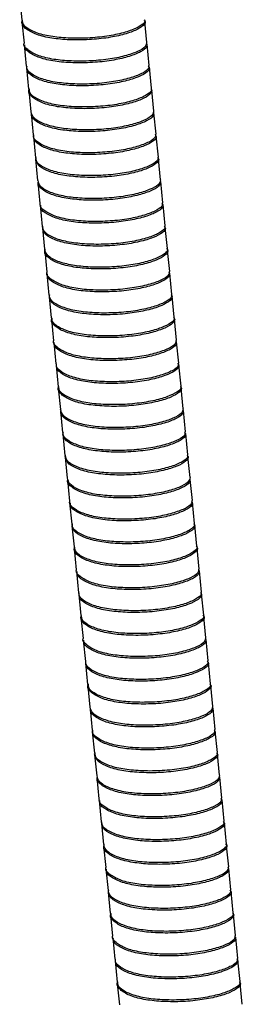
# Model space of a CAD drawing. Header units: millimetres. Extents: x -210 to 149, y -57 to 417.
# Tile 2 of 4: x -23 to 1, y 55 to 165. Entities that reach past the tile are written whole.
import ezdxf

# ---------------------------------------------------------------- set-up
doc = ezdxf.new("R2010")
doc.units = ezdxf.units.MM

msp = doc.modelspace()

# ---------------------------------------------------------------- linework, layer by layer
at = {"color": 7, "linetype": 'Continuous', "lineweight": 25}
for p, q in [((-23.45, 167.19), (-23.21, 164.82)), ((-23.2, 164.63), (-22.96, 162.25)), ((-9.2, 162.33), (-9.44, 164.7)), ((-22.94, 162.06), (-22.71, 159.69)), ((-8.95, 159.76), (-9.18, 162.14)), ((-22.69, 159.5), (-22.45, 157.12)), ((-8.69, 157.2), (-8.93, 159.57)), ((-22.43, 156.94), (-22.2, 154.56)), ((-8.44, 154.63), (-8.67, 157.01)), ((-22.18, 154.37), (-21.94, 152)), ((-8.18, 152.07), (-8.42, 154.45)), ((-21.92, 151.81), (-21.69, 149.43)), ((-7.93, 149.51), (-8.16, 151.88)), ((-21.67, 149.25), (-21.44, 146.87)), ((-21.56, 149.08), (-21.66, 149.33)), ((-7.68, 146.94), (-7.91, 149.31)), ((-21.42, 146.68), (-21.18, 144.31)), ((-7.42, 144.38), (-7.66, 146.75)), ((-21.16, 144.11), (-20.93, 141.74)), ((-7.17, 141.81), (-7.4, 144.19)), ((-20.91, 141.55), (-20.67, 139.18)), ((-20.83, 141.49), (-20.89, 141.68)), ((-6.91, 139.25), (-7.15, 141.62)), ((-20.65, 138.99), (-20.42, 136.62)), ((-6.66, 136.69), (-6.89, 139.06)), ((-20.4, 136.42), (-20.17, 134.05)), ((-6.41, 134.12), (-6.64, 136.5)), ((-20.15, 133.86), (-19.91, 131.49)), ((-6.15, 131.56), (-6.39, 133.93)), ((-19.89, 131.3), (-19.66, 128.92)), ((-5.9, 129), (-6.13, 131.37)), ((-19.64, 128.73), (-19.4, 126.36)), ((-5.64, 126.43), (-5.88, 128.81)), ((-19.38, 126.17), (-19.15, 123.79)), ((-5.39, 123.87), (-5.62, 126.24)), ((-19.13, 123.61), (-18.9, 121.23)), ((-5.14, 121.3), (-5.37, 123.68)), ((-18.88, 121.04), (-18.64, 118.67)), ((-4.88, 118.74), (-5.12, 121.12)), ((-18.62, 118.48), (-18.39, 116.1)), ((-4.63, 116.18), (-4.86, 118.55)), ((-18.37, 115.92), (-18.13, 113.54)), ((-18.26, 115.75), (-18.36, 116)), ((-4.37, 113.61), (-4.61, 115.98)), ((-18.11, 113.35), (-17.88, 110.98)), ((-4.12, 111.05), (-4.35, 113.42)), ((-17.86, 110.78), (-17.62, 108.41)), ((-3.87, 108.48), (-4.1, 110.86)), ((-17.61, 108.22), (-17.37, 105.85)), ((-17.53, 108.16), (-17.59, 108.35)), ((-3.61, 105.92), (-3.85, 108.29)), ((-17.35, 105.66), (-17.12, 103.29)), ((-3.36, 103.36), (-3.59, 105.73)), ((-17.1, 103.09), (-16.86, 100.72)), ((-3.1, 100.79), (-3.34, 103.17)), ((-16.84, 100.53), (-16.61, 98.16)), ((-2.85, 98.23), (-3.08, 100.6)), ((-16.59, 97.97), (-16.36, 95.59)), ((-2.6, 95.66), (-2.83, 98.04)), ((-16.34, 95.4), (-16.1, 93.03)), ((-2.34, 93.1), (-2.58, 95.48)), ((-16.08, 92.84), (-15.85, 90.46)), ((-2.09, 90.54), (-2.32, 92.91)), ((-15.83, 90.28), (-15.59, 87.9)), ((-1.83, 87.97), (-2.07, 90.35)), ((-15.57, 87.71), (-15.34, 85.34)), ((-1.58, 85.41), (-1.81, 87.79)), ((-15.32, 85.15), (-15.08, 82.77)), ((-1.32, 82.85), (-1.56, 85.22)), ((-15.07, 82.59), (-14.83, 80.21)), ((-14.96, 82.42), (-15.06, 82.67)), ((-1.07, 80.28), (-1.31, 82.65)), ((-14.81, 80.02), (-14.58, 77.65)), ((-0.82, 77.72), (-1.05, 80.09)), ((-14.56, 77.45), (-14.32, 75.08)), ((-0.56, 75.15), (-0.8, 77.53)), ((-14.22, 74.83), (-14.29, 75.02)), ((-14.3, 74.89), (-14.07, 72.52)), ((-0.31, 72.59), (-0.54, 74.96)), ((-14.05, 72.33), (-13.81, 69.96)), ((-0.05, 70.03), (-0.29, 72.4)), ((-13.8, 69.76), (-13.56, 67.39)), ((0.2, 67.46), (-0.04, 69.84)), ((0.45, 64.9), (0.22, 67.27)), ((-13.54, 67.2), (-13.31, 64.83)), ((-13.29, 64.64), (-13.05, 62.26)), ((0.71, 62.33), (0.47, 64.71)), ((-13.03, 62.07), (-12.8, 59.7)), ((0.96, 59.77), (0.73, 62.15)), ((1.22, 57.21), (0.98, 59.58)), ((-12.78, 59.51), (-12.54, 57.13)), ((-12.53, 56.95), (-12.29, 54.57)), ((1.47, 54.64), (1.23, 57.02))]:
    msp.add_line(p, q, dxfattribs=at)
for points, knots in [([(-9.54, 164.87), (-9.51, 164.84), (-9.3, 164.66), (-9.56, 164.23), (-10.39, 163.69), (-11.87, 163.18), (-13.77, 162.8), (-15.95, 162.6), (-18.15, 162.61), (-20.16, 162.82), (-21.81, 163.26), (-22.85, 163.89), (-23.29, 164.43), (-23.15, 164.77), (-23.12, 164.84)], [0, 0, 0, 0, 0.017889, 0.112914, 0.210638, 0.306039, 0.399711, 0.497174, 0.593726, 0.686835, 0.783636, 0.880958, 0.974389, 1, 1, 1, 1]), ([(-9.49, 164.88), (-9.48, 164.86), (-9.35, 164.67), (-9.78, 164.25), (-10.8, 163.72), (-12.44, 163.24), (-14.44, 162.91), (-16.65, 162.77), (-18.82, 162.84), (-20.74, 163.12), (-22.21, 163.63), (-23.07, 164.22), (-23.12, 164.65), (-23.14, 164.83)], [0, 0, 0, 0, 0.01455, 0.11685, 0.220391, 0.320034, 0.421042, 0.524781, 0.625922, 0.725457, 0.828959, 0.931357, 1, 1, 1, 1]), ([(-9.24, 162.32), (-9.26, 162.17), (-9.29, 161.84), (-10.18, 161.31), (-11.63, 160.81), (-13.54, 160.42), (-15.71, 160.23), (-17.92, 160.24), (-19.93, 160.45), (-21.58, 160.88), (-22.6, 161.51), (-23.05, 161.99), (-22.96, 162.25), (-22.96, 162.25)], [0, 0, 0, 0, 0.085401, 0.189079, 0.290294, 0.389674, 0.493076, 0.595512, 0.694295, 0.796994, 0.900247, 0.999371, 1, 1, 1, 1]), ([(-9.27, 162.27), (-9.23, 162.13), (-9.13, 161.82), (-9.82, 161.29), (-11.11, 160.77), (-12.9, 160.33), (-15.01, 160.08), (-17.23, 160.02), (-19.32, 160.17), (-21.11, 160.54), (-22.34, 161.12), (-22.94, 161.65), (-22.88, 161.99), (-22.87, 162.07)], [0, 0, 0, 0, 0.079528, 0.180174, 0.280013, 0.376198, 0.476122, 0.57672, 0.67332, 0.772126, 0.873068, 0.970967, 1, 1, 1, 1]), ([(-9.03, 159.76), (-9.01, 159.66), (-8.94, 159.39), (-9.59, 158.91), (-10.87, 158.39), (-12.66, 157.96), (-14.77, 157.7), (-17, 157.65), (-19.08, 157.79), (-20.87, 158.16), (-22.1, 158.74), (-22.7, 159.28), (-22.65, 159.62), (-22.63, 159.69)], [0, 0, 0, 0, 0.054197, 0.157587, 0.260149, 0.358957, 0.461606, 0.564947, 0.664182, 0.765682, 0.869377, 0.969945, 1, 1, 1, 1]), ([(-9.06, 159.73), (-9, 159.64), (-8.82, 159.38), (-9.29, 158.89), (-10.39, 158.36), (-12.05, 157.89), (-14.08, 157.57), (-16.3, 157.45), (-18.45, 157.54), (-20.35, 157.83), (-21.78, 158.35), (-22.62, 158.99), (-22.64, 159.47), (-22.65, 159.69)], [0, 0, 0, 0, 0.052565, 0.149598, 0.247415, 0.341382, 0.437293, 0.535409, 0.630691, 0.725169, 0.823172, 0.919742, 1, 1, 1, 1]), ([(-8.78, 157.15), (-8.74, 157.12), (-8.54, 156.93), (-8.84, 156.5), (-9.72, 155.95), (-11.24, 155.46), (-13.17, 155.08), (-15.36, 154.9), (-17.56, 154.93), (-19.54, 155.15), (-21.16, 155.61), (-22.15, 156.25), (-22.54, 156.79), (-22.39, 157.11), (-22.37, 157.17)], [0, 0, 0, 0, 0.0210081, 0.116543, 0.2144026, 0.3095607, 0.4036687, 0.5013793, 0.5977885, 0.691094, 0.7882498, 0.8855361, 0.9789221, 1, 1, 1, 1]), ([(-8.75, 157.19), (-8.73, 157.15), (-8.61, 156.95), (-9.07, 156.52), (-10.15, 155.99), (-11.82, 155.51), (-13.84, 155.2), (-16.06, 155.08), (-18.22, 155.16), (-20.11, 155.46), (-21.54, 155.98), (-22.34, 156.56), (-22.36, 156.98), (-22.37, 157.13)], [0, 0, 0, 0, 0.022329, 0.124925, 0.228351, 0.327705, 0.429116, 0.532858, 0.633603, 0.733497, 0.83712, 0.939226, 1, 1, 1, 1]), ([(-8.46, 154.63), (-8.49, 154.47), (-8.56, 154.12), (-9.51, 153.58), (-11, 153.08), (-12.94, 152.71), (-15.12, 152.53), (-17.32, 152.55), (-19.31, 152.78), (-20.9, 153.24), (-21.96, 153.85), (-22.11, 154.34), (-22.18, 154.57)], [0, 0, 0, 0, 0.093169, 0.196855, 0.297679, 0.39739, 0.500918, 0.603067, 0.701928, 0.804868, 0.907947, 1, 1, 1, 1]), ([(-8.49, 154.57), (-8.46, 154.42), (-8.39, 154.09), (-9.14, 153.55), (-10.47, 153.04), (-12.29, 152.62), (-14.42, 152.37), (-16.64, 152.33), (-18.71, 152.5), (-20.46, 152.88), (-21.64, 153.47), (-22.2, 153.99), (-22.13, 154.31), (-22.12, 154.37)], [0, 0, 0, 0, 0.084297, 0.185371, 0.285232, 0.381752, 0.482213, 0.582946, 0.679632, 0.779078, 0.880271, 0.978035, 1, 1, 1, 1]), ([(-8.26, 152.07), (-8.25, 151.96), (-8.2, 151.67), (-8.91, 151.18), (-10.23, 150.67), (-12.05, 150.24), (-14.18, 150), (-16.4, 149.96), (-18.47, 150.12), (-20.23, 150.51), (-21.41, 151.1), (-21.96, 151.62), (-21.9, 151.94), (-21.88, 152)], [0, 0, 0, 0, 0.062093, 0.165591, 0.267848, 0.366683, 0.469555, 0.572704, 0.671709, 0.773541, 0.877161, 0.97727, 1, 1, 1, 1]), ([(-8.3, 152.05), (-8.23, 151.94), (-8.07, 151.66), (-8.59, 151.16), (-9.74, 150.63), (-11.43, 150.17), (-13.48, 149.86), (-15.71, 149.76), (-17.85, 149.86), (-19.71, 150.18), (-21.1, 150.71), (-21.89, 151.34), (-21.87, 151.8), (-21.87, 152)], [0, 0, 0, 0, 0.061078, 0.158242, 0.255799, 0.349441, 0.445588, 0.543553, 0.638317, 0.733082, 0.831047, 0.927194, 1, 1, 1, 1]), ([(-8, 149.5), (-7.97, 149.45), (-7.86, 149.23), (-8.37, 148.78), (-9.5, 148.25), (-11.2, 147.79), (-13.25, 147.49), (-15.47, 147.39), (-17.61, 147.49), (-19.48, 147.8), (-20.86, 148.34), (-21.61, 148.91), (-21.61, 149.31), (-21.61, 149.44)], [0, 0, 0, 0, 0.030216, 0.133074, 0.236348, 0.335477, 0.437258, 0.540964, 0.641281, 0.741599, 0.845305, 0.947086, 1, 1, 1, 1]), ([(-8.02, 149.45), (-7.98, 149.4), (-7.78, 149.2), (-8.12, 148.76), (-9.06, 148.22), (-10.62, 147.73), (-12.57, 147.37), (-14.77, 147.2), (-16.95, 147.25), (-18.93, 147.49), (-20.47, 147.96), (-21.39, 148.5), (-21.5, 148.89), (-21.53, 149.02)], [0, 0, 0, 0, 0.027168, 0.129123, 0.233144, 0.333897, 0.434355, 0.538337, 0.640524, 0.739875, 0.843383, 0.946614, 1, 1, 1, 1]), ([(-7.71, 146.86), (-7.69, 146.7), (-7.66, 146.36), (-8.46, 145.82), (-9.83, 145.31), (-11.68, 144.9), (-13.82, 144.67), (-16.04, 144.65), (-18.09, 144.83), (-19.82, 145.23), (-20.94, 145.84), (-21.46, 146.34), (-21.38, 146.64), (-21.37, 146.68)], [0, 0, 0, 0, 0.088791, 0.190297, 0.290184, 0.38714, 0.488145, 0.589015, 0.685888, 0.785983, 0.887429, 0.985135, 1, 1, 1, 1]), ([(-7.68, 146.94), (-7.73, 146.76), (-7.82, 146.4), (-8.84, 145.85), (-10.38, 145.36), (-12.34, 145), (-14.53, 144.83), (-16.72, 144.87), (-18.69, 145.11), (-20.24, 145.59), (-21.23, 146.2), (-21.34, 146.67), (-21.39, 146.88)], [0, 0, 0, 0, 0.10098, 0.204649, 0.305061, 0.405178, 0.508808, 0.610648, 0.709663, 0.81282, 0.915701, 1, 1, 1, 1]), ([(-7.49, 144.38), (-7.48, 144.25), (-7.46, 143.95), (-8.23, 143.45), (-9.59, 142.94), (-11.45, 142.52), (-13.59, 142.3), (-15.81, 142.27), (-17.86, 142.45), (-19.58, 142.86), (-20.71, 143.46), (-21.22, 143.97), (-21.15, 144.27), (-21.14, 144.31)], [0, 0, 0, 0, 0.069913, 0.173494, 0.275424, 0.374362, 0.477433, 0.580366, 0.679219, 0.781361, 0.884881, 0.984585, 1, 1, 1, 1]), ([(-7.52, 144.35), (-7.46, 144.23), (-7.32, 143.94), (-7.9, 143.42), (-9.09, 142.9), (-10.82, 142.44), (-12.89, 142.16), (-15.11, 142.07), (-17.24, 142.18), (-19.08, 142.52), (-20.41, 143.07), (-21.11, 143.63), (-21.09, 144), (-21.08, 144.12)], [0, 0, 0, 0, 0.069308, 0.169073, 0.268839, 0.364623, 0.463453, 0.563751, 0.66044, 0.757952, 0.858365, 0.956521, 1, 1, 1, 1]), ([(-7.25, 141.81), (-7.22, 141.74), (-7.12, 141.51), (-7.67, 141.05), (-8.85, 140.52), (-10.58, 140.07), (-12.65, 139.78), (-14.88, 139.7), (-17, 139.81), (-18.85, 140.14), (-20.18, 140.69), (-20.87, 141.25), (-20.85, 141.63), (-20.85, 141.75)], [0, 0, 0, 0, 0.0381872, 0.1412656, 0.244344, 0.3433079, 0.4454193, 0.5490472, 0.6489466, 0.7496967, 0.8534432, 0.9548591, 1, 1, 1, 1]), ([(-7.26, 141.76), (-7.22, 141.7), (-7.03, 141.48), (-7.41, 141.03), (-8.4, 140.49), (-9.99, 140.01), (-11.97, 139.66), (-14.18, 139.51), (-16.35, 139.56), (-18.3, 139.83), (-19.8, 140.32), (-20.68, 140.86), (-20.76, 141.24), (-20.78, 141.37)], [0, 0, 0, 0, 0.034884, 0.136662, 0.24009, 0.3399, 0.440286, 0.543792, 0.645108, 0.744163, 0.847316, 0.949779, 1, 1, 1, 1]), ([(-7.01, 139.25), (-6.98, 139.23), (-6.76, 139.05), (-6.98, 138.64), (-7.76, 138.09), (-9.2, 137.58), (-11.08, 137.18), (-13.24, 136.97), (-15.45, 136.96), (-17.48, 137.16), (-19.16, 137.58), (-20.26, 138.19), (-20.73, 138.75), (-20.61, 139.11), (-20.57, 139.2)], [0, 0, 0, 0, 0.015019, 0.109208, 0.206452, 0.301764, 0.394766, 0.491641, 0.587997, 0.680679, 0.776787, 0.873803, 0.967044, 1, 1, 1, 1]), ([(-6.93, 139.25), (-6.93, 139.23), (-6.8, 139.06), (-7.19, 138.66), (-8.16, 138.12), (-9.76, 137.63), (-11.74, 137.29), (-13.94, 137.13), (-16.12, 137.19), (-18.07, 137.45), (-19.58, 137.94), (-20.5, 138.54), (-20.58, 139), (-20.62, 139.19)], [0, 0, 0, 0, 0.006895, 0.108865, 0.212487, 0.312484, 0.413058, 0.516759, 0.618265, 0.717506, 0.820853, 0.923508, 1, 1, 1, 1]), ([(-6.72, 136.68), (-6.72, 136.55), (-6.72, 136.23), (-7.55, 135.71), (-8.96, 135.21), (-10.84, 134.81), (-13, 134.6), (-15.21, 134.59), (-17.24, 134.78), (-18.93, 135.2), (-20, 135.82), (-20.48, 136.31), (-20.4, 136.6), (-20.39, 136.62)], [0, 0, 0, 0, 0.077661, 0.181304, 0.282888, 0.38201, 0.48526, 0.587956, 0.686737, 0.78917, 0.89257, 0.991947, 1, 1, 1, 1]), ([(-6.75, 136.65), (-6.7, 136.52), (-6.57, 136.21), (-7.2, 135.69), (-8.45, 135.17), (-10.21, 134.72), (-12.3, 134.45), (-14.52, 134.38), (-16.63, 134.51), (-18.44, 134.86), (-19.73, 135.43), (-20.37, 135.97), (-20.33, 136.33), (-20.32, 136.43)], [0, 0, 0, 0, 0.074522, 0.174733, 0.274541, 0.370483, 0.469864, 0.570317, 0.66692, 0.765082, 0.865765, 0.963798, 1, 1, 1, 1]), ([(-6.51, 134.07), (-6.46, 134), (-6.28, 133.76), (-6.7, 133.3), (-7.74, 132.76), (-9.37, 132.28), (-11.37, 131.95), (-13.59, 131.81), (-15.75, 131.89), (-17.67, 132.16), (-19.15, 132.67), (-20.05, 133.31), (-20.1, 133.79), (-20.12, 134.02)], [0, 0, 0, 0, 0.042059, 0.13952, 0.238164, 0.333094, 0.429324, 0.528156, 0.624513, 0.71934, 0.817946, 0.9155, 1, 1, 1, 1]), ([(-6.49, 134.12), (-6.46, 134.04), (-6.38, 133.79), (-6.98, 133.32), (-8.21, 132.79), (-9.97, 132.35), (-12.06, 132.08), (-14.29, 132.01), (-16.39, 132.14), (-18.21, 132.49), (-19.49, 133.05), (-20.13, 133.6), (-20.1, 133.96), (-20.09, 134.06)], [0, 0, 0, 0, 0.0462061, 0.1494589, 0.2522966, 0.3511506, 0.4535485, 0.5570513, 0.6565866, 0.7577282, 0.8614677, 0.9624761, 1, 1, 1, 1]), ([(-6.24, 131.54), (-6.21, 131.51), (-5.99, 131.33), (-6.26, 130.9), (-7.09, 130.36), (-8.57, 129.85), (-10.47, 129.47), (-12.64, 129.27), (-14.85, 129.28), (-16.86, 129.49), (-18.51, 129.93), (-19.55, 130.56), (-19.99, 131.1), (-19.85, 131.44), (-19.82, 131.51)], [0, 0, 0, 0, 0.017889, 0.112914, 0.210638, 0.306039, 0.399711, 0.497174, 0.593726, 0.686835, 0.783636, 0.880958, 0.974389, 1, 1, 1, 1]), ([(-6.19, 131.55), (-6.18, 131.53), (-6.05, 131.34), (-6.48, 130.92), (-7.5, 130.39), (-9.13, 129.91), (-11.14, 129.58), (-13.35, 129.44), (-15.52, 129.51), (-17.44, 129.79), (-18.91, 130.3), (-19.77, 130.89), (-19.82, 131.32), (-19.84, 131.5)], [0, 0, 0, 0, 0.01455, 0.11685, 0.220391, 0.320034, 0.421042, 0.524781, 0.625922, 0.725457, 0.828959, 0.931357, 1, 1, 1, 1]), ([(-5.94, 128.99), (-5.96, 128.84), (-5.99, 128.51), (-6.88, 127.98), (-8.33, 127.48), (-10.24, 127.09), (-12.41, 126.9), (-14.62, 126.91), (-16.62, 127.12), (-18.28, 127.55), (-19.3, 128.18), (-19.74, 128.66), (-19.66, 128.92), (-19.66, 128.92)], [0, 0, 0, 0, 0.085401, 0.189079, 0.290294, 0.389674, 0.493076, 0.595512, 0.694295, 0.796994, 0.900247, 0.999371, 1, 1, 1, 1]), ([(-5.97, 128.94), (-5.93, 128.8), (-5.83, 128.49), (-6.52, 127.96), (-7.8, 127.44), (-9.59, 127), (-11.7, 126.75), (-13.93, 126.69), (-16.02, 126.84), (-17.8, 127.21), (-19.03, 127.79), (-19.63, 128.32), (-19.58, 128.66), (-19.57, 128.74)], [0, 0, 0, 0, 0.079528, 0.180174, 0.280013, 0.376198, 0.476122, 0.57672, 0.67332, 0.772126, 0.873068, 0.970967, 1, 1, 1, 1]), ([(-5.73, 126.43), (-5.7, 126.33), (-5.64, 126.06), (-6.29, 125.58), (-7.57, 125.06), (-9.36, 124.63), (-11.47, 124.37), (-13.69, 124.32), (-15.78, 124.46), (-17.57, 124.83), (-18.8, 125.41), (-19.4, 125.95), (-19.34, 126.29), (-19.33, 126.36)], [0, 0, 0, 0, 0.0541969, 0.1575874, 0.2601486, 0.3589573, 0.4616065, 0.5649469, 0.664182, 0.765682, 0.869377, 0.9699454, 1, 1, 1, 1]), ([(-5.76, 126.4), (-5.7, 126.31), (-5.52, 126.05), (-5.99, 125.56), (-7.09, 125.03), (-8.75, 124.56), (-10.78, 124.24), (-13, 124.12), (-15.15, 124.21), (-17.04, 124.5), (-18.47, 125.02), (-19.32, 125.66), (-19.34, 126.14), (-19.34, 126.36)], [0, 0, 0, 0, 0.052565, 0.1495978, 0.2474152, 0.3413817, 0.4372933, 0.5354091, 0.6306911, 0.7251685, 0.8231722, 0.9197415, 1, 1, 1, 1]), ([(-5.47, 123.82), (-5.44, 123.79), (-5.24, 123.6), (-5.54, 123.17), (-6.42, 122.62), (-7.94, 122.13), (-9.87, 121.75), (-12.05, 121.57), (-14.25, 121.6), (-16.24, 121.82), (-17.86, 122.28), (-18.84, 122.92), (-19.24, 123.46), (-19.09, 123.78), (-19.06, 123.84)], [0, 0, 0, 0, 0.0210081, 0.116543, 0.2144026, 0.3095607, 0.4036687, 0.5013793, 0.5977885, 0.691094, 0.7882498, 0.8855361, 0.9789221, 1, 1, 1, 1]), ([(-5.45, 123.86), (-5.43, 123.82), (-5.31, 123.62), (-5.77, 123.19), (-6.85, 122.66), (-8.51, 122.18), (-10.54, 121.87), (-12.76, 121.75), (-14.91, 121.83), (-16.81, 122.13), (-18.23, 122.65), (-19.04, 123.23), (-19.06, 123.65), (-19.07, 123.8)], [0, 0, 0, 0, 0.022329, 0.124925, 0.228351, 0.327705, 0.429116, 0.532858, 0.633603, 0.733497, 0.83712, 0.939226, 1, 1, 1, 1]), ([(-5.16, 121.3), (-5.19, 121.14), (-5.25, 120.79), (-6.21, 120.25), (-7.7, 119.75), (-9.64, 119.38), (-11.82, 119.2), (-14.02, 119.22), (-16.01, 119.45), (-17.6, 119.91), (-18.66, 120.52), (-18.8, 121.01), (-18.87, 121.24)], [0, 0, 0, 0, 0.0931689, 0.1968549, 0.2976786, 0.3973897, 0.5009179, 0.6030673, 0.7019281, 0.8048684, 0.9079471, 1, 1, 1, 1]), ([(-5.19, 121.24), (-5.16, 121.09), (-5.09, 120.76), (-5.83, 120.22), (-7.16, 119.71), (-8.99, 119.29), (-11.11, 119.04), (-13.33, 119), (-15.41, 119.17), (-17.16, 119.55), (-18.34, 120.14), (-18.89, 120.66), (-18.83, 120.98), (-18.82, 121.04)], [0, 0, 0, 0, 0.084297, 0.185371, 0.285232, 0.381752, 0.482213, 0.582946, 0.679632, 0.779078, 0.880271, 0.978035, 1, 1, 1, 1]), ([(-4.96, 118.74), (-4.94, 118.63), (-4.9, 118.34), (-5.61, 117.85), (-6.93, 117.34), (-8.75, 116.91), (-10.88, 116.67), (-13.1, 116.63), (-15.17, 116.79), (-16.93, 117.18), (-18.11, 117.77), (-18.66, 118.29), (-18.59, 118.61), (-18.58, 118.67)], [0, 0, 0, 0, 0.062093, 0.165591, 0.267848, 0.366683, 0.469555, 0.572704, 0.671709, 0.773541, 0.877161, 0.97727, 1, 1, 1, 1]), ([(-4.99, 118.72), (-4.93, 118.61), (-4.77, 118.33), (-5.29, 117.83), (-6.44, 117.3), (-8.13, 116.84), (-10.18, 116.53), (-12.4, 116.43), (-14.54, 116.53), (-16.41, 116.85), (-17.8, 117.38), (-18.58, 118.01), (-18.57, 118.47), (-18.56, 118.67)], [0, 0, 0, 0, 0.061078, 0.158242, 0.255799, 0.349441, 0.445588, 0.543553, 0.638317, 0.733082, 0.831047, 0.927194, 1, 1, 1, 1]), ([(-4.7, 116.17), (-4.67, 116.12), (-4.56, 115.9), (-5.07, 115.45), (-6.2, 114.92), (-7.9, 114.46), (-9.95, 114.16), (-12.17, 114.06), (-14.31, 114.16), (-16.18, 114.47), (-17.56, 115.01), (-18.3, 115.58), (-18.3, 115.98), (-18.31, 116.11)], [0, 0, 0, 0, 0.030216, 0.133074, 0.236348, 0.335477, 0.437258, 0.540964, 0.641281, 0.741599, 0.845305, 0.947086, 1, 1, 1, 1]), ([(-4.71, 116.12), (-4.67, 116.07), (-4.48, 115.87), (-4.82, 115.43), (-5.76, 114.89), (-7.31, 114.4), (-9.27, 114.04), (-11.47, 113.87), (-13.65, 113.92), (-15.63, 114.16), (-17.16, 114.63), (-18.09, 115.17), (-18.19, 115.56), (-18.23, 115.69)], [0, 0, 0, 0, 0.027168, 0.129123, 0.233144, 0.333897, 0.434355, 0.538337, 0.640524, 0.739875, 0.843383, 0.946614, 1, 1, 1, 1]), ([(-4.38, 113.61), (-4.42, 113.43), (-4.52, 113.07), (-5.54, 112.52), (-7.07, 112.03), (-9.03, 111.67), (-11.23, 111.5), (-13.42, 111.54), (-15.39, 111.78), (-16.94, 112.26), (-17.93, 112.87), (-18.04, 113.34), (-18.09, 113.55)], [0, 0, 0, 0, 0.10098, 0.204649, 0.305061, 0.405178, 0.508808, 0.610648, 0.709663, 0.81282, 0.915701, 1, 1, 1, 1]), ([(-4.41, 113.53), (-4.39, 113.37), (-4.36, 113.03), (-5.15, 112.49), (-6.53, 111.98), (-8.38, 111.57), (-10.52, 111.34), (-12.74, 111.32), (-14.79, 111.49), (-16.51, 111.9), (-17.64, 112.51), (-18.16, 113.01), (-18.08, 113.31), (-18.07, 113.35)], [0, 0, 0, 0, 0.088791, 0.190297, 0.290184, 0.38714, 0.488145, 0.589015, 0.685888, 0.785983, 0.887429, 0.985135, 1, 1, 1, 1]), ([(-4.19, 111.05), (-4.18, 110.92), (-4.16, 110.62), (-4.92, 110.12), (-6.29, 109.61), (-8.14, 109.19), (-10.29, 108.97), (-12.5, 108.94), (-14.56, 109.12), (-16.28, 109.52), (-17.41, 110.13), (-17.92, 110.64), (-17.85, 110.94), (-17.84, 110.98)], [0, 0, 0, 0, 0.069913, 0.173494, 0.275424, 0.374362, 0.477433, 0.580366, 0.679219, 0.781361, 0.884881, 0.984585, 1, 1, 1, 1]), ([(-4.22, 111.02), (-4.16, 110.9), (-4.02, 110.61), (-4.59, 110.09), (-5.79, 109.57), (-7.52, 109.11), (-9.59, 108.83), (-11.81, 108.74), (-13.93, 108.85), (-15.78, 109.19), (-17.11, 109.74), (-17.8, 110.3), (-17.78, 110.67), (-17.78, 110.79)], [0, 0, 0, 0, 0.069308, 0.169073, 0.268839, 0.364623, 0.463453, 0.563751, 0.66044, 0.757952, 0.858365, 0.956521, 1, 1, 1, 1]), ([(-3.94, 108.48), (-3.92, 108.41), (-3.82, 108.18), (-4.37, 107.72), (-5.55, 107.19), (-7.28, 106.74), (-9.35, 106.45), (-11.58, 106.37), (-13.7, 106.48), (-15.54, 106.81), (-16.87, 107.36), (-17.57, 107.92), (-17.55, 108.3), (-17.54, 108.42)], [0, 0, 0, 0, 0.038187, 0.141266, 0.244344, 0.343308, 0.445419, 0.549047, 0.648947, 0.749697, 0.853443, 0.954859, 1, 1, 1, 1]), ([(-3.96, 108.43), (-3.91, 108.37), (-3.73, 108.15), (-4.11, 107.7), (-5.1, 107.16), (-6.69, 106.68), (-8.67, 106.33), (-10.88, 106.18), (-13.05, 106.23), (-15, 106.5), (-16.5, 106.99), (-17.37, 107.53), (-17.46, 107.91), (-17.48, 108.04)], [0, 0, 0, 0, 0.034884, 0.136662, 0.24009, 0.3399, 0.440286, 0.543792, 0.645108, 0.744163, 0.847316, 0.949779, 1, 1, 1, 1]), ([(-3.71, 105.92), (-3.68, 105.9), (-3.45, 105.72), (-3.68, 105.31), (-4.46, 104.76), (-5.9, 104.25), (-7.77, 103.85), (-9.93, 103.64), (-12.14, 103.63), (-14.18, 103.83), (-15.86, 104.25), (-16.96, 104.86), (-17.43, 105.42), (-17.3, 105.78), (-17.27, 105.87)], [0, 0, 0, 0, 0.0150192, 0.1092081, 0.2064522, 0.3017641, 0.3947661, 0.4916409, 0.5879969, 0.6806789, 0.7767873, 0.8738028, 0.9670441, 1, 1, 1, 1]), ([(-3.63, 105.92), (-3.62, 105.9), (-3.5, 105.73), (-3.89, 105.33), (-4.86, 104.79), (-6.45, 104.3), (-8.43, 103.96), (-10.64, 103.8), (-12.82, 103.86), (-14.76, 104.12), (-16.27, 104.61), (-17.2, 105.21), (-17.28, 105.66), (-17.31, 105.86)], [0, 0, 0, 0, 0.006895, 0.108865, 0.212487, 0.312484, 0.413058, 0.516759, 0.618265, 0.717506, 0.820853, 0.923508, 1, 1, 1, 1]), ([(-3.42, 103.35), (-3.42, 103.22), (-3.42, 102.9), (-4.25, 102.38), (-5.66, 101.88), (-7.54, 101.48), (-9.7, 101.27), (-11.91, 101.26), (-13.94, 101.45), (-15.63, 101.87), (-16.7, 102.49), (-17.18, 102.98), (-17.1, 103.27), (-17.09, 103.29)], [0, 0, 0, 0, 0.0776609, 0.1813041, 0.2828881, 0.38201, 0.4852597, 0.5879563, 0.6867372, 0.7891701, 0.8925697, 0.9919467, 1, 1, 1, 1]), ([(-3.44, 103.32), (-3.39, 103.19), (-3.27, 102.88), (-3.9, 102.36), (-5.14, 101.84), (-6.9, 101.39), (-8.99, 101.12), (-11.22, 101.05), (-13.33, 101.18), (-15.14, 101.53), (-16.42, 102.1), (-17.07, 102.64), (-17.03, 103), (-17.02, 103.1)], [0, 0, 0, 0, 0.074522, 0.174733, 0.274541, 0.370483, 0.469864, 0.570317, 0.66692, 0.765082, 0.865765, 0.963798, 1, 1, 1, 1]), ([(-3.21, 100.74), (-3.15, 100.67), (-2.97, 100.43), (-3.4, 99.97), (-4.44, 99.43), (-6.07, 98.95), (-8.07, 98.62), (-10.28, 98.48), (-12.45, 98.56), (-14.37, 98.83), (-15.84, 99.34), (-16.75, 99.98), (-16.79, 100.46), (-16.82, 100.69)], [0, 0, 0, 0, 0.042059, 0.13952, 0.238164, 0.333094, 0.429324, 0.528156, 0.624513, 0.71934, 0.817946, 0.9155, 1, 1, 1, 1]), ([(-3.19, 100.79), (-3.16, 100.71), (-3.08, 100.46), (-3.68, 99.99), (-4.91, 99.46), (-6.67, 99.02), (-8.76, 98.75), (-10.98, 98.68), (-13.09, 98.81), (-14.91, 99.16), (-16.19, 99.72), (-16.83, 100.27), (-16.79, 100.63), (-16.78, 100.73)], [0, 0, 0, 0, 0.046206, 0.149459, 0.252297, 0.351151, 0.453548, 0.557051, 0.656587, 0.757728, 0.861468, 0.962476, 1, 1, 1, 1]), ([(-2.94, 98.21), (-2.91, 98.18), (-2.69, 98), (-2.96, 97.57), (-3.79, 97.03), (-5.27, 96.52), (-7.17, 96.14), (-9.34, 95.94), (-11.55, 95.95), (-13.56, 96.16), (-15.21, 96.6), (-16.25, 97.23), (-16.68, 97.77), (-16.55, 98.11), (-16.52, 98.18)], [0, 0, 0, 0, 0.017889, 0.112914, 0.210638, 0.306039, 0.399711, 0.497174, 0.593726, 0.686835, 0.783636, 0.880958, 0.974389, 1, 1, 1, 1]), ([(-2.89, 98.22), (-2.87, 98.2), (-2.75, 98.01), (-3.18, 97.59), (-4.2, 97.06), (-5.83, 96.58), (-7.84, 96.25), (-10.05, 96.11), (-12.21, 96.18), (-14.14, 96.46), (-15.6, 96.97), (-16.47, 97.56), (-16.52, 97.99), (-16.54, 98.17)], [0, 0, 0, 0, 0.01455, 0.11685, 0.220391, 0.320034, 0.421042, 0.524781, 0.625922, 0.725457, 0.828959, 0.931357, 1, 1, 1, 1]), ([(-2.64, 95.66), (-2.65, 95.51), (-2.69, 95.18), (-3.57, 94.65), (-5.03, 94.15), (-6.94, 93.76), (-9.11, 93.57), (-11.31, 93.58), (-13.32, 93.79), (-14.98, 94.22), (-15.99, 94.85), (-16.44, 95.33), (-16.35, 95.59), (-16.35, 95.59)], [0, 0, 0, 0, 0.085401, 0.189079, 0.290294, 0.389674, 0.493076, 0.595512, 0.694295, 0.796994, 0.900247, 0.999371, 1, 1, 1, 1]), ([(-2.67, 95.61), (-2.62, 95.47), (-2.53, 95.16), (-3.21, 94.63), (-4.5, 94.11), (-6.29, 93.67), (-8.4, 93.41), (-10.63, 93.36), (-12.72, 93.51), (-14.5, 93.88), (-15.73, 94.46), (-16.33, 94.99), (-16.28, 95.33), (-16.27, 95.41)], [0, 0, 0, 0, 0.079528, 0.180174, 0.280013, 0.376198, 0.476122, 0.57672, 0.67332, 0.772126, 0.873068, 0.970967, 1, 1, 1, 1]), ([(-2.42, 93.1), (-2.4, 93), (-2.33, 92.73), (-2.99, 92.25), (-4.26, 91.73), (-6.06, 91.3), (-8.17, 91.04), (-10.39, 90.99), (-12.48, 91.13), (-14.27, 91.5), (-15.5, 92.08), (-16.1, 92.62), (-16.04, 92.96), (-16.03, 93.03)], [0, 0, 0, 0, 0.054197, 0.157587, 0.260149, 0.358957, 0.461606, 0.564947, 0.664182, 0.765682, 0.869377, 0.969945, 1, 1, 1, 1]), ([(-2.46, 93.07), (-2.39, 92.98), (-2.22, 92.72), (-2.69, 92.23), (-3.79, 91.7), (-5.45, 91.23), (-7.47, 90.91), (-9.69, 90.79), (-11.85, 90.88), (-13.74, 91.17), (-15.17, 91.69), (-16.02, 92.33), (-16.03, 92.81), (-16.04, 93.03)], [0, 0, 0, 0, 0.052565, 0.149598, 0.247415, 0.341382, 0.437293, 0.535409, 0.630691, 0.725169, 0.823172, 0.919742, 1, 1, 1, 1]), ([(-2.17, 90.49), (-2.14, 90.46), (-1.93, 90.27), (-2.24, 89.84), (-3.12, 89.29), (-4.64, 88.8), (-6.57, 88.42), (-8.75, 88.24), (-10.95, 88.27), (-12.94, 88.49), (-14.55, 88.95), (-15.54, 89.59), (-15.94, 90.13), (-15.79, 90.45), (-15.76, 90.51)], [0, 0, 0, 0, 0.021008, 0.116543, 0.214403, 0.309561, 0.403669, 0.501379, 0.597789, 0.691094, 0.78825, 0.885536, 0.978922, 1, 1, 1, 1]), ([(-2.14, 90.53), (-2.12, 90.49), (-2, 90.29), (-2.47, 89.86), (-3.55, 89.32), (-5.21, 88.85), (-7.24, 88.54), (-9.46, 88.42), (-11.61, 88.5), (-13.51, 88.8), (-14.93, 89.32), (-15.74, 89.9), (-15.76, 90.32), (-15.77, 90.47)], [0, 0, 0, 0, 0.022329, 0.124925, 0.228351, 0.327705, 0.429116, 0.532858, 0.633603, 0.733497, 0.83712, 0.939226, 1, 1, 1, 1]), ([(-1.86, 87.97), (-1.89, 87.81), (-1.95, 87.46), (-2.9, 86.92), (-4.4, 86.42), (-6.33, 86.05), (-8.52, 85.87), (-10.71, 85.89), (-12.71, 86.12), (-14.3, 86.58), (-15.35, 87.19), (-15.5, 87.68), (-15.57, 87.91)], [0, 0, 0, 0, 0.093169, 0.196855, 0.297679, 0.39739, 0.500918, 0.603067, 0.701928, 0.804868, 0.907947, 1, 1, 1, 1]), ([(-1.89, 87.91), (-1.86, 87.76), (-1.79, 87.43), (-2.53, 86.89), (-3.86, 86.38), (-5.68, 85.96), (-7.81, 85.71), (-10.03, 85.67), (-12.1, 85.83), (-13.86, 86.22), (-15.04, 86.81), (-15.59, 87.33), (-15.53, 87.65), (-15.51, 87.71)], [0, 0, 0, 0, 0.084297, 0.185371, 0.285232, 0.381752, 0.482213, 0.582946, 0.679632, 0.779078, 0.880271, 0.978035, 1, 1, 1, 1]), ([(-1.66, 85.41), (-1.64, 85.3), (-1.59, 85.01), (-2.3, 84.52), (-3.63, 84.01), (-5.45, 83.58), (-7.58, 83.34), (-9.8, 83.3), (-11.87, 83.46), (-13.62, 83.85), (-14.8, 84.44), (-15.36, 84.96), (-15.29, 85.28), (-15.28, 85.34)], [0, 0, 0, 0, 0.062093, 0.165591, 0.267848, 0.366683, 0.469555, 0.572704, 0.671709, 0.773541, 0.877161, 0.97727, 1, 1, 1, 1]), ([(-1.69, 85.38), (-1.63, 85.28), (-1.47, 85), (-1.99, 84.5), (-3.13, 83.97), (-4.83, 83.51), (-6.88, 83.2), (-9.1, 83.1), (-11.24, 83.2), (-13.11, 83.52), (-14.5, 84.05), (-15.28, 84.68), (-15.27, 85.14), (-15.26, 85.34)], [0, 0, 0, 0, 0.0610777, 0.1582421, 0.2557987, 0.349441, 0.4455877, 0.5435532, 0.6383174, 0.7330816, 0.8310471, 0.9271939, 1, 1, 1, 1]), ([(-1.39, 82.84), (-1.37, 82.79), (-1.26, 82.57), (-1.77, 82.12), (-2.9, 81.59), (-4.59, 81.13), (-6.64, 80.83), (-8.87, 80.73), (-11, 80.83), (-12.88, 81.14), (-14.25, 81.68), (-15, 82.25), (-15, 82.65), (-15, 82.78)], [0, 0, 0, 0, 0.030216, 0.133074, 0.236348, 0.335477, 0.437258, 0.540964, 0.641281, 0.741599, 0.845305, 0.947086, 1, 1, 1, 1]), ([(-1.41, 82.79), (-1.37, 82.74), (-1.18, 82.54), (-1.52, 82.1), (-2.45, 81.56), (-4.01, 81.07), (-5.97, 80.71), (-8.16, 80.54), (-10.35, 80.59), (-12.32, 80.83), (-13.86, 81.3), (-14.78, 81.84), (-14.89, 82.23), (-14.93, 82.36)], [0, 0, 0, 0, 0.0271685, 0.1291228, 0.233144, 0.333897, 0.4343552, 0.5383367, 0.6405236, 0.7398749, 0.8433831, 0.9466138, 1, 1, 1, 1]), ([(-1.11, 80.2), (-1.09, 80.04), (-1.05, 79.7), (-1.85, 79.16), (-3.23, 78.65), (-5.08, 78.24), (-7.22, 78.01), (-9.44, 77.99), (-11.49, 78.16), (-13.21, 78.57), (-14.34, 79.18), (-14.85, 79.68), (-14.78, 79.98), (-14.77, 80.02)], [0, 0, 0, 0, 0.088791, 0.190297, 0.290184, 0.38714, 0.488145, 0.589015, 0.685888, 0.785983, 0.887429, 0.985135, 1, 1, 1, 1]), ([(-1.07, 80.28), (-1.12, 80.1), (-1.22, 79.74), (-2.24, 79.19), (-3.77, 78.7), (-5.73, 78.34), (-7.93, 78.17), (-10.11, 78.21), (-12.09, 78.45), (-13.64, 78.93), (-14.63, 79.54), (-14.74, 80.01), (-14.79, 80.22)], [0, 0, 0, 0, 0.10098, 0.204649, 0.305061, 0.405178, 0.508808, 0.610648, 0.709663, 0.81282, 0.915701, 1, 1, 1, 1]), ([(-0.89, 77.72), (-0.88, 77.59), (-0.86, 77.29), (-1.62, 76.79), (-2.99, 76.28), (-4.84, 75.86), (-6.98, 75.64), (-9.2, 75.61), (-11.25, 75.79), (-12.98, 76.19), (-14.1, 76.8), (-14.62, 77.31), (-14.54, 77.61), (-14.53, 77.65)], [0, 0, 0, 0, 0.069913, 0.173494, 0.275424, 0.374362, 0.477433, 0.580366, 0.679219, 0.781361, 0.884881, 0.984585, 1, 1, 1, 1]), ([(-0.92, 77.69), (-0.86, 77.57), (-0.72, 77.28), (-1.29, 76.76), (-2.49, 76.24), (-4.21, 75.78), (-6.29, 75.5), (-8.51, 75.41), (-10.63, 75.52), (-12.48, 75.86), (-13.81, 76.41), (-14.5, 76.97), (-14.48, 77.34), (-14.48, 77.46)], [0, 0, 0, 0, 0.069308, 0.169073, 0.268839, 0.364623, 0.463453, 0.563751, 0.66044, 0.757952, 0.858365, 0.956521, 1, 1, 1, 1]), ([(-0.64, 75.15), (-0.61, 75.08), (-0.52, 74.85), (-1.07, 74.39), (-2.25, 73.86), (-3.98, 73.41), (-6.05, 73.12), (-8.27, 73.04), (-10.4, 73.15), (-12.24, 73.48), (-13.57, 74.03), (-14.27, 74.59), (-14.25, 74.97), (-14.24, 75.09)], [0, 0, 0, 0, 0.038187, 0.141266, 0.244344, 0.343308, 0.445419, 0.549047, 0.648947, 0.749697, 0.853443, 0.954859, 1, 1, 1, 1]), ([(-0.66, 75.1), (-0.61, 75.04), (-0.42, 74.82), (-0.8, 74.37), (-1.79, 73.83), (-3.39, 73.35), (-5.37, 73), (-7.57, 72.85), (-9.75, 72.9), (-11.7, 73.17), (-13.2, 73.66), (-14.07, 74.2), (-14.15, 74.58), (-14.18, 74.71)], [0, 0, 0, 0, 0.034884, 0.136662, 0.24009, 0.3399, 0.440286, 0.543792, 0.645108, 0.744163, 0.847316, 0.949779, 1, 1, 1, 1]), ([(-0.41, 72.59), (-0.38, 72.57), (-0.15, 72.39), (-0.38, 71.98), (-1.15, 71.43), (-2.6, 70.92), (-4.47, 70.52), (-6.63, 70.31), (-8.84, 70.3), (-10.87, 70.5), (-12.56, 70.92), (-13.65, 71.53), (-14.13, 72.09), (-14, 72.45), (-13.97, 72.54)], [0, 0, 0, 0, 0.0150192, 0.1092081, 0.2064522, 0.3017641, 0.3947661, 0.4916409, 0.5879969, 0.6806789, 0.7767873, 0.8738028, 0.9670441, 1, 1, 1, 1]), ([(-0.33, 72.59), (-0.32, 72.57), (-0.19, 72.4), (-0.59, 71.99), (-1.55, 71.46), (-3.15, 70.97), (-5.13, 70.63), (-7.34, 70.47), (-9.51, 70.53), (-11.46, 70.79), (-12.97, 71.28), (-13.9, 71.88), (-13.98, 72.33), (-14.01, 72.53)], [0, 0, 0, 0, 0.006895, 0.108865, 0.212487, 0.312484, 0.413058, 0.516759, 0.618265, 0.717506, 0.820853, 0.923508, 1, 1, 1, 1]), ([(-0.11, 70.02), (-0.12, 69.89), (-0.12, 69.57), (-0.94, 69.05), (-2.36, 68.55), (-4.24, 68.15), (-6.39, 67.94), (-8.61, 67.93), (-10.64, 68.12), (-12.33, 68.54), (-13.4, 69.16), (-13.88, 69.65), (-13.8, 69.94), (-13.79, 69.96)], [0, 0, 0, 0, 0.077661, 0.181304, 0.282888, 0.38201, 0.48526, 0.587956, 0.686737, 0.78917, 0.89257, 0.991947, 1, 1, 1, 1]), ([(-0.14, 69.99), (-0.09, 69.86), (0.03, 69.55), (-0.6, 69.03), (-1.84, 68.51), (-3.6, 68.06), (-5.69, 67.79), (-7.92, 67.72), (-10.02, 67.85), (-11.84, 68.2), (-13.12, 68.77), (-13.76, 69.31), (-13.73, 69.67), (-13.72, 69.77)], [0, 0, 0, 0, 0.074522, 0.174733, 0.274541, 0.370483, 0.469864, 0.570317, 0.66692, 0.765082, 0.865765, 0.963798, 1, 1, 1, 1]), ([(0.09, 67.41), (0.15, 67.34), (0.33, 67.1), (-0.09, 66.64), (-1.14, 66.1), (-2.76, 65.62), (-4.77, 65.29), (-6.98, 65.15), (-9.15, 65.23), (-11.07, 65.5), (-12.54, 66.01), (-13.45, 66.65), (-13.49, 67.13), (-13.51, 67.36)], [0, 0, 0, 0, 0.042059, 0.13952, 0.238164, 0.333094, 0.429324, 0.528156, 0.624513, 0.71934, 0.817946, 0.9155, 1, 1, 1, 1]), ([(0.12, 67.46), (0.14, 67.38), (0.23, 67.13), (-0.38, 66.66), (-1.6, 66.13), (-3.37, 65.69), (-5.46, 65.42), (-7.68, 65.35), (-9.79, 65.48), (-11.6, 65.83), (-12.89, 66.39), (-13.53, 66.94), (-13.49, 67.3), (-13.48, 67.4)], [0, 0, 0, 0, 0.0462061, 0.1494589, 0.2522966, 0.3511506, 0.4535485, 0.5570513, 0.6565866, 0.7577282, 0.8614677, 0.9624761, 1, 1, 1, 1]), ([(0.36, 64.88), (0.4, 64.85), (0.61, 64.67), (0.35, 64.24), (-0.48, 63.7), (-1.96, 63.19), (-3.87, 62.81), (-6.04, 62.61), (-8.25, 62.62), (-10.26, 62.83), (-11.91, 63.27), (-12.95, 63.9), (-13.38, 64.44), (-13.25, 64.78), (-13.22, 64.85)], [0, 0, 0, 0, 0.017889, 0.112914, 0.210638, 0.306039, 0.399711, 0.497174, 0.593726, 0.686835, 0.783636, 0.880958, 0.974389, 1, 1, 1, 1]), ([(0.41, 64.89), (0.43, 64.87), (0.55, 64.68), (0.13, 64.26), (-0.9, 63.73), (-2.53, 63.25), (-4.53, 62.92), (-6.75, 62.78), (-8.91, 62.85), (-10.83, 63.13), (-12.3, 63.64), (-13.17, 64.23), (-13.22, 64.66), (-13.24, 64.84)], [0, 0, 0, 0, 0.01455, 0.11685, 0.220391, 0.320034, 0.421042, 0.524781, 0.625922, 0.725457, 0.828959, 0.931357, 1, 1, 1, 1]), ([(0.66, 62.33), (0.65, 62.18), (0.62, 61.85), (-0.27, 61.32), (-1.72, 60.82), (-3.63, 60.43), (-5.8, 60.24), (-8.01, 60.25), (-10.02, 60.46), (-11.68, 60.89), (-12.69, 61.52), (-13.14, 62), (-13.05, 62.26), (-13.05, 62.26)], [0, 0, 0, 0, 0.0854008, 0.1890791, 0.2902943, 0.3896739, 0.4930762, 0.5955117, 0.6942952, 0.7969945, 0.9002468, 0.9993713, 1, 1, 1, 1]), ([(0.64, 62.28), (0.68, 62.14), (0.77, 61.83), (0.09, 61.3), (-1.2, 60.78), (-2.99, 60.34), (-5.1, 60.08), (-7.32, 60.03), (-9.41, 60.18), (-11.2, 60.55), (-12.43, 61.13), (-13.03, 61.66), (-12.98, 62), (-12.96, 62.08)], [0, 0, 0, 0, 0.079528, 0.180174, 0.280013, 0.376198, 0.476122, 0.57672, 0.67332, 0.772126, 0.873068, 0.970967, 1, 1, 1, 1]), ([(0.88, 59.77), (0.9, 59.67), (0.97, 59.4), (0.31, 58.92), (-0.96, 58.4), (-2.76, 57.97), (-4.86, 57.71), (-7.09, 57.66), (-9.18, 57.8), (-10.96, 58.17), (-12.19, 58.75), (-12.79, 59.28), (-12.74, 59.63), (-12.73, 59.7)], [0, 0, 0, 0, 0.054197, 0.157587, 0.260149, 0.358957, 0.461606, 0.564947, 0.664182, 0.765682, 0.869377, 0.969945, 1, 1, 1, 1]), ([(0.85, 59.74), (0.91, 59.65), (1.08, 59.39), (0.61, 58.9), (-0.48, 58.37), (-2.14, 57.9), (-4.17, 57.58), (-6.39, 57.46), (-8.54, 57.55), (-10.44, 57.84), (-11.87, 58.36), (-12.72, 59), (-12.73, 59.48), (-12.74, 59.7)], [0, 0, 0, 0, 0.052565, 0.149598, 0.247415, 0.341382, 0.437293, 0.535409, 0.630691, 0.725169, 0.823172, 0.919742, 1, 1, 1, 1]), ([(1.13, 57.16), (1.17, 57.13), (1.37, 56.94), (1.07, 56.51), (0.18, 55.96), (-1.34, 55.47), (-3.26, 55.09), (-5.45, 54.91), (-7.65, 54.94), (-9.64, 55.16), (-11.25, 55.62), (-12.24, 56.26), (-12.64, 56.79), (-12.49, 57.12), (-12.46, 57.18)], [0, 0, 0, 0, 0.021008, 0.116543, 0.214403, 0.309561, 0.403669, 0.501379, 0.597789, 0.691094, 0.78825, 0.885536, 0.978922, 1, 1, 1, 1]), ([(1.16, 57.2), (1.18, 57.16), (1.3, 56.96), (0.83, 56.53), (-0.24, 55.99), (-1.91, 55.52), (-3.94, 55.21), (-6.16, 55.09), (-8.31, 55.17), (-10.21, 55.47), (-11.63, 55.99), (-12.43, 56.57), (-12.46, 56.99), (-12.47, 57.14)], [0, 0, 0, 0, 0.0223289, 0.1249252, 0.2283511, 0.3277053, 0.4291162, 0.5328575, 0.6336027, 0.7334971, 0.8371199, 0.9392262, 1, 1, 1, 1])]:
    msp.add_open_spline(points, degree=3, knots=knots, dxfattribs=at)

doc.saveas('drawing.dxf')
